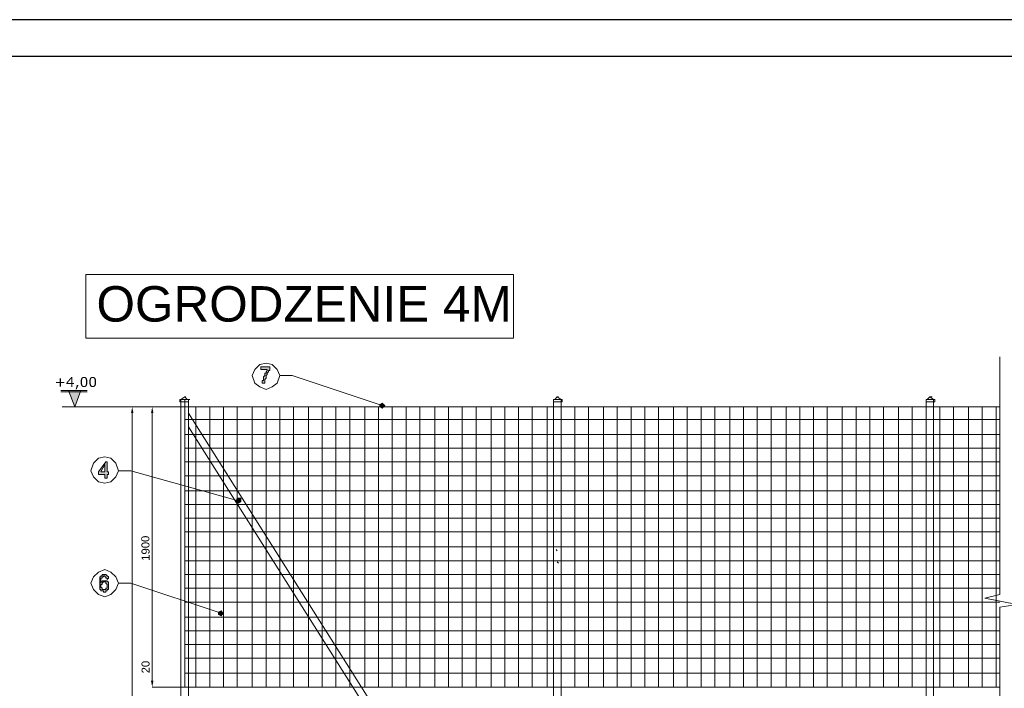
# Model space of a CAD drawing. Header units: millimetres. Extents: x 74583 to 75292, y 11361 to 11727.
# Tile 20 of 85: x 74917 to 74950, y 11705 to 11727. Entities that reach past the tile are written whole.
import ezdxf

# ---------------------------------------------------------------- set-up
doc = ezdxf.new("R2010")
doc.units = ezdxf.units.MM
doc.linetypes.add('1', pattern=[0])
doc.layers.add('C00-00-00', color=7, linetype='Continuous')
doc.layers.add('wymiary', color=250, linetype='Continuous', lineweight=5)
doc.styles.get("Standard").update_dxf_attribs({"font": 'ARIAL.TTF'})

msp = doc.modelspace()

# ---------------------------------------------------------------- hatches: boundary and pattern name
at = {"layer": 'C00-00-00'}
h = msp.add_hatch(color=256, dxfattribs=at)
h.dxf.hatch_style = 2
h.paths.add_polyline_path([(74925.147, 11715.401), (74925.147, 11715.486), (74925.444, 11715.486), (74925.444, 11715.401), (74925.444, 11715.359), (74925.401, 11715.359), (74925.401, 11715.317), (74925.359, 11715.274), (74925.359, 11715.232), (74925.317, 11715.19), (74925.317, 11715.147), (74925.317, 11715.105), (74925.274, 11715.063), (74925.274, 11715.02), (74925.274, 11714.978), (74925.274, 11714.936), (74925.19, 11714.936), (74925.19, 11714.978), (74925.19, 11715.02), (74925.232, 11715.02), (74925.232, 11715.063), (74925.232, 11715.105), (74925.232, 11715.147), (74925.274, 11715.19), (74925.274, 11715.232), (74925.274, 11715.274), (74925.317, 11715.274), (74925.317, 11715.317), (74925.359, 11715.359), (74925.359, 11715.401)])
h = msp.add_hatch(color=256, dxfattribs=at)
h.dxf.hatch_style = 2
h.paths.add_polyline_path([(74918.491, 11714.937), (74918.369, 11714.937), (74918.369, 11714.815), (74918.331, 11714.815), (74918.331, 11714.937), (74918.209, 11714.937), (74918.209, 11714.973), (74918.331, 11714.973), (74918.331, 11715.095), (74918.369, 11715.095), (74918.369, 11714.973), (74918.491, 11714.973)])
h = msp.add_hatch(color=256, dxfattribs=at)
h.paths.add_polyline_path([(74918.813, 11714.902), (74918.763, 11714.902), (74918.763, 11714.809), (74918.72, 11714.809), (74918.72, 11714.902), (74918.56, 11714.902), (74918.56, 11714.954), (74918.722, 11715.142), (74918.763, 11715.142), (74918.763, 11714.938), (74918.813, 11714.938)])
h.paths.add_polyline_path([(74918.72, 11714.938), (74918.72, 11715.089), (74918.591, 11714.938)])
h = msp.add_hatch(color=256, dxfattribs=at)
h.dxf.hatch_style = 2
h.paths.add_polyline_path([(74918.968, 11714.872), (74918.904, 11714.726), (74918.872, 11714.726), (74918.911, 11714.872)])
h = msp.add_hatch(color=256, dxfattribs=at)
h.paths.add_polyline_path([(74919.269, 11714.975), (74919.267, 11714.934), (74919.262, 11714.898), (74919.253, 11714.868), (74919.241, 11714.844), (74919.225, 11714.825), (74919.205, 11714.812), (74919.182, 11714.804), (74919.154, 11714.802), (74919.126, 11714.804), (74919.102, 11714.812), (74919.082, 11714.826), (74919.066, 11714.844), (74919.054, 11714.868), (74919.045, 11714.898), (74919.04, 11714.934), (74919.039, 11714.975), (74919.04, 11715.016), (74919.046, 11715.052), (74919.054, 11715.082), (74919.067, 11715.106), (74919.083, 11715.125), (74919.102, 11715.138), (74919.126, 11715.146), (74919.154, 11715.149), (74919.182, 11715.146), (74919.206, 11715.138), (74919.226, 11715.124), (74919.241, 11715.106), (74919.254, 11715.081), (74919.262, 11715.052), (74919.267, 11715.016)])
h.paths.add_polyline_path([(74919.21, 11714.874), (74919.221, 11714.916), (74919.223, 11714.943), (74919.224, 11714.975), (74919.221, 11715.035), (74919.21, 11715.077), (74919.201, 11715.092), (74919.189, 11715.103), (74919.173, 11715.11), (74919.154, 11715.112), (74919.135, 11715.11), (74919.119, 11715.103), (74919.107, 11715.092), (74919.097, 11715.077), (74919.091, 11715.058), (74919.087, 11715.033), (74919.084, 11714.975), (74919.085, 11714.943), (74919.086, 11714.916), (74919.097, 11714.874), (74919.106, 11714.859), (74919.118, 11714.848), (74919.134, 11714.841), (74919.154, 11714.839), (74919.173, 11714.841), (74919.189, 11714.847), (74919.201, 11714.858)])
h = msp.add_hatch(color=256, dxfattribs=at)
h.paths.add_polyline_path([(74919.565, 11714.975), (74919.563, 11714.934), (74919.558, 11714.898), (74919.549, 11714.868), (74919.537, 11714.844), (74919.521, 11714.825), (74919.501, 11714.812), (74919.477, 11714.804), (74919.45, 11714.802), (74919.422, 11714.804), (74919.398, 11714.812), (74919.378, 11714.826), (74919.362, 11714.844), (74919.35, 11714.868), (74919.341, 11714.898), (74919.336, 11714.934), (74919.334, 11714.975), (74919.336, 11715.016), (74919.341, 11715.052), (74919.35, 11715.082), (74919.362, 11715.106), (74919.378, 11715.125), (74919.398, 11715.138), (74919.422, 11715.146), (74919.45, 11715.149), (74919.478, 11715.146), (74919.501, 11715.138), (74919.521, 11715.124), (74919.537, 11715.106), (74919.549, 11715.081), (74919.558, 11715.052), (74919.563, 11715.016)])
h.paths.add_polyline_path([(74919.506, 11714.874), (74919.517, 11714.916), (74919.519, 11714.943), (74919.52, 11714.975), (74919.517, 11715.035), (74919.506, 11715.077), (74919.497, 11715.092), (74919.484, 11715.103), (74919.469, 11715.11), (74919.45, 11715.112), (74919.43, 11715.11), (74919.415, 11715.103), (74919.402, 11715.092), (74919.393, 11715.077), (74919.386, 11715.058), (74919.383, 11715.033), (74919.38, 11714.975), (74919.38, 11714.943), (74919.382, 11714.916), (74919.393, 11714.874), (74919.402, 11714.859), (74919.414, 11714.848), (74919.429, 11714.841), (74919.45, 11714.839), (74919.469, 11714.841), (74919.485, 11714.847), (74919.497, 11714.858)])
h = msp.add_hatch(color=256, dxfattribs=at)
h.dxf.hatch_style = 2
h.paths.add_polyline_path([(74919.051, 11714.682), (74918.628, 11714.682), (74918.84, 11714.131)])
h = msp.add_hatch(color=256, dxfattribs=at)
h.dxf.hatch_style = 2
h.paths.add_polyline_path([(74929.338, 11714.174), (74929.296, 11714.216), (74929.254, 11714.258), (74929.169, 11714.216), (74929.169, 11714.174), (74929.169, 11714.131), (74929.254, 11714.089), (74929.296, 11714.131)])
h = msp.add_hatch(color=256, dxfattribs=at)
h.dxf.hatch_style = 2
h.paths.add_polyline_path([(74920.745, 11713.92), (74920.829, 11713.92), (74920.787, 11714.131)])
h = msp.add_hatch(color=256, dxfattribs=at)
h.dxf.hatch_style = 2
h.paths.add_polyline_path([(74921.422, 11713.92), (74921.507, 11713.92), (74921.464, 11714.131)])
h = msp.add_hatch(color=256, dxfattribs=at)
h.paths.add_polyline_path([(74919.856, 11711.718), (74919.856, 11711.845), (74919.644, 11711.845), (74919.644, 11711.93), (74919.898, 11712.269), (74919.94, 11712.269), (74919.94, 11711.93), (74919.983, 11711.93), (74919.983, 11711.845), (74919.94, 11711.845), (74919.94, 11711.718)])
h.paths.add_polyline_path([(74919.856, 11711.93), (74919.856, 11712.184), (74919.729, 11711.93)])
h = msp.add_hatch(color=256, dxfattribs=at)
h.dxf.hatch_style = 2
h.paths.add_polyline_path([(74924.47, 11710.956), (74924.47, 11711.041), (74924.385, 11711.041), (74924.343, 11711.041), (74924.301, 11710.956), (74924.343, 11710.914), (74924.385, 11710.872), (74924.47, 11710.914)])
h = msp.add_hatch(color=256, dxfattribs=at)
h.paths.add_polyline_path([(74919.983, 11708.332), (74919.94, 11708.289), (74919.94, 11708.332), (74919.898, 11708.332), (74919.898, 11708.374), (74919.856, 11708.374), (74919.856, 11708.416), (74919.813, 11708.416), (74919.813, 11708.374), (74919.771, 11708.374), (74919.771, 11708.332), (74919.729, 11708.332), (74919.729, 11708.289), (74919.729, 11708.247), (74919.729, 11708.205), (74919.729, 11708.162), (74919.729, 11708.205), (74919.771, 11708.205), (74919.771, 11708.247), (74919.813, 11708.247), (74919.856, 11708.247), (74919.898, 11708.247), (74919.94, 11708.247), (74919.94, 11708.205), (74919.983, 11708.205), (74919.983, 11708.162), (74919.983, 11708.12), (74919.983, 11708.078), (74919.983, 11708.035), (74919.983, 11707.993), (74919.983, 11707.951), (74919.94, 11707.951), (74919.94, 11707.908), (74919.898, 11707.908), (74919.898, 11707.866), (74919.856, 11707.866), (74919.813, 11707.866), (74919.813, 11707.908), (74919.771, 11707.908), (74919.729, 11707.908), (74919.729, 11707.951), (74919.686, 11707.951), (74919.686, 11707.993), (74919.686, 11708.035), (74919.686, 11708.078), (74919.686, 11708.12), (74919.686, 11708.162), (74919.686, 11708.205), (74919.686, 11708.247), (74919.686, 11708.289), (74919.686, 11708.332), (74919.686, 11708.374), (74919.729, 11708.374), (74919.729, 11708.416), (74919.771, 11708.416), (74919.771, 11708.459), (74919.813, 11708.459), (74919.856, 11708.459), (74919.898, 11708.459), (74919.94, 11708.416), (74919.983, 11708.374)])
h.paths.add_polyline_path([(74919.729, 11708.078), (74919.729, 11708.035), (74919.771, 11707.993), (74919.771, 11707.951), (74919.813, 11707.951), (74919.856, 11707.951), (74919.898, 11707.951), (74919.898, 11707.993), (74919.94, 11707.993), (74919.94, 11708.035), (74919.94, 11708.078), (74919.94, 11708.12), (74919.898, 11708.162), (74919.898, 11708.205), (74919.856, 11708.205), (74919.813, 11708.205), (74919.771, 11708.162), (74919.771, 11708.12), (74919.729, 11708.12)])
h = msp.add_hatch(color=256, dxfattribs=at)
h.dxf.hatch_style = 2
h.paths.add_polyline_path([(74923.877, 11707.146), (74923.835, 11707.189), (74923.793, 11707.231), (74923.708, 11707.189), (74923.708, 11707.146), (74923.708, 11707.104), (74923.793, 11707.062), (74923.835, 11707.104)])
h = msp.add_hatch(color=256, dxfattribs=at)
h.dxf.hatch_style = 2
h.paths.add_polyline_path([(74921.422, 11704.86), (74921.507, 11704.86), (74921.464, 11704.649)])
h = msp.add_hatch(color=256, dxfattribs=at)
h.dxf.hatch_style = 2
h.paths.add_polyline_path([(74921.422, 11704.86), (74921.507, 11704.86), (74921.464, 11704.649)])

# ---------------------------------------------------------------- linework, layer by layer
at = {"color": 7}
for points in [[(74997.225, 11652.989), (74997.225, 11727.239), (74892.225, 11727.239), (74892.225, 11652.989)], [(74896.963, 11725.989), (74896.963, 11654.239), (74995.975, 11654.239), (74995.975, 11725.989)]]:
    msp.add_lwpolyline(points, close=True, dxfattribs=at)
at = {"layer": 'C00-00-00', "lineweight": 0}
for points in [[(74919.221, 11718.619), (74933.699, 11718.619), (74933.699, 11716.46), (74919.221, 11716.46)], [(74925.782, 11715.19), (74925.698, 11715.401), (74925.528, 11715.571), (74925.317, 11715.613), (74925.105, 11715.571), (74924.936, 11715.401), (74924.851, 11715.19), (74924.936, 11714.936), (74925.105, 11714.809), (74925.317, 11714.724), (74925.528, 11714.809), (74925.698, 11714.936)], [(74925.147, 11715.401), (74925.147, 11715.486), (74925.444, 11715.486), (74925.444, 11715.401), (74925.444, 11715.359), (74925.401, 11715.359), (74925.401, 11715.317), (74925.359, 11715.274), (74925.359, 11715.232), (74925.317, 11715.19), (74925.317, 11715.147), (74925.317, 11715.105), (74925.274, 11715.063), (74925.274, 11715.02), (74925.274, 11714.978), (74925.274, 11714.936), (74925.19, 11714.936), (74925.19, 11714.978), (74925.19, 11715.02), (74925.232, 11715.02), (74925.232, 11715.063), (74925.232, 11715.105), (74925.232, 11715.147), (74925.274, 11715.19), (74925.274, 11715.232), (74925.274, 11715.274), (74925.317, 11715.274), (74925.317, 11715.317), (74925.359, 11715.359), (74925.359, 11715.401)], [(74929.338, 11714.174), (74929.296, 11714.216), (74929.254, 11714.258), (74929.169, 11714.216), (74929.169, 11714.174), (74929.169, 11714.131), (74929.254, 11714.089), (74929.296, 11714.131)], [(74920.321, 11711.972), (74920.237, 11712.226), (74920.067, 11712.396), (74919.856, 11712.438), (74919.644, 11712.396), (74919.475, 11712.226), (74919.39, 11711.972), (74919.475, 11711.761), (74919.644, 11711.591), (74919.856, 11711.549), (74920.067, 11711.591), (74920.237, 11711.761)], [(74919.856, 11711.718), (74919.856, 11711.845), (74919.644, 11711.845), (74919.644, 11711.93), (74919.898, 11712.269), (74919.94, 11712.269), (74919.94, 11711.93), (74919.983, 11711.93), (74919.983, 11711.845), (74919.94, 11711.845), (74919.94, 11711.718)], [(74919.856, 11711.93), (74919.856, 11712.184), (74919.729, 11711.93)], [(74924.47, 11710.956), (74924.47, 11711.041), (74924.385, 11711.041), (74924.343, 11711.041), (74924.301, 11710.956), (74924.343, 11710.914), (74924.385, 11710.872), (74924.47, 11710.914)], [(74920.321, 11708.162), (74920.237, 11708.374), (74920.067, 11708.543), (74919.856, 11708.628), (74919.644, 11708.543), (74919.475, 11708.374), (74919.39, 11708.162), (74919.475, 11707.951), (74919.644, 11707.781), (74919.856, 11707.697), (74920.067, 11707.781), (74920.237, 11707.951)], [(74919.983, 11708.332), (74919.94, 11708.289), (74919.94, 11708.332), (74919.898, 11708.332), (74919.898, 11708.374), (74919.856, 11708.374), (74919.856, 11708.416), (74919.813, 11708.416), (74919.813, 11708.374), (74919.771, 11708.374), (74919.771, 11708.332), (74919.729, 11708.332), (74919.729, 11708.289), (74919.729, 11708.247), (74919.729, 11708.205), (74919.729, 11708.162), (74919.729, 11708.205), (74919.771, 11708.205), (74919.771, 11708.247), (74919.813, 11708.247), (74919.856, 11708.247), (74919.898, 11708.247), (74919.94, 11708.247), (74919.94, 11708.205), (74919.983, 11708.205), (74919.983, 11708.162), (74919.983, 11708.12), (74919.983, 11708.078), (74919.983, 11708.035), (74919.983, 11707.993), (74919.983, 11707.951), (74919.94, 11707.951), (74919.94, 11707.908), (74919.898, 11707.908), (74919.898, 11707.866), (74919.856, 11707.866), (74919.813, 11707.866), (74919.813, 11707.908), (74919.771, 11707.908), (74919.729, 11707.908), (74919.729, 11707.951), (74919.686, 11707.951), (74919.686, 11707.993), (74919.686, 11708.035), (74919.686, 11708.078), (74919.686, 11708.12), (74919.686, 11708.162), (74919.686, 11708.205), (74919.686, 11708.247), (74919.686, 11708.289), (74919.686, 11708.332), (74919.686, 11708.374), (74919.729, 11708.374), (74919.729, 11708.416), (74919.771, 11708.416), (74919.771, 11708.459), (74919.813, 11708.459), (74919.856, 11708.459), (74919.898, 11708.459), (74919.94, 11708.416), (74919.983, 11708.374)], [(74919.729, 11708.078), (74919.729, 11708.035), (74919.771, 11707.993), (74919.771, 11707.951), (74919.813, 11707.951), (74919.856, 11707.951), (74919.898, 11707.951), (74919.898, 11707.993), (74919.94, 11707.993), (74919.94, 11708.035), (74919.94, 11708.078), (74919.94, 11708.12), (74919.898, 11708.162), (74919.898, 11708.205), (74919.856, 11708.205), (74919.813, 11708.205), (74919.771, 11708.162), (74919.771, 11708.12), (74919.729, 11708.12)], [(74923.877, 11707.146), (74923.835, 11707.189), (74923.793, 11707.231), (74923.708, 11707.189), (74923.708, 11707.146), (74923.708, 11707.104), (74923.793, 11707.062), (74923.835, 11707.104)]]:
    msp.add_lwpolyline(points, close=True, dxfattribs=at)
for points in [[(74950.166, 11715.825), (74950.166, 11707.781), (74949.658, 11707.654), (74950.759, 11707.443), (74950.166, 11707.358), (74950.166, 11697.367), (74949.658, 11697.283), (74950.759, 11697.071), (74950.166, 11696.944), (74950.166, 11688.731)], [(74925.782, 11715.19), (74926.206, 11715.19)], [(74926.206, 11715.19), (74929.254, 11714.174)], [(74918.374, 11714.682), (74919.263, 11714.682)], [(74918.374, 11714.639), (74919.263, 11714.639)], [(74918.628, 11714.682), (74918.84, 11714.131)], [(74919.051, 11714.682), (74918.628, 11714.682)], [(74919.051, 11714.682), (74918.84, 11714.131)], [(74922.438, 11714.385), (74922.396, 11714.385)], [(74922.396, 11714.301), (74922.396, 11714.385)], [(74922.438, 11714.301), (74922.396, 11714.301)], [(74922.438, 11714.385), (74922.565, 11714.47)], [(74922.692, 11714.385), (74922.438, 11714.385)], [(74922.438, 11714.385), (74922.438, 11692.033)], [(74922.692, 11714.385), (74922.438, 11714.385)], [(74922.438, 11714.385), (74922.692, 11714.385)], [(74922.438, 11714.385), (74922.65, 11714.385)], [(74922.438, 11714.385), (74922.48, 11714.385)], [(74922.438, 11714.385), (74922.48, 11714.385)], [(74922.438, 11714.385), (74922.438, 11714.301)], [(74922.438, 11714.301), (74922.65, 11714.301)], [(74922.565, 11714.47), (74922.607, 11714.47)], [(74922.565, 11714.47), (74922.607, 11714.47)], [(74922.565, 11714.47), (74922.607, 11714.47)], [(74922.565, 11714.47), (74922.607, 11714.47)], [(74922.565, 11714.47), (74922.65, 11714.385)], [(74922.565, 11714.385), (74922.565, 11704.649)], [(74922.692, 11714.385), (74922.65, 11714.385)], [(74922.65, 11714.385), (74922.692, 11714.385)], [(74922.692, 11714.301), (74922.65, 11714.301)], [(74922.692, 11692.245), (74922.692, 11714.385)], [(74922.692, 11714.385), (74922.734, 11714.385)], [(74922.692, 11714.385), (74922.692, 11714.301)], [(74922.692, 11714.385), (74922.692, 11714.301)], [(74935.307, 11714.385), (74935.053, 11714.385)], [(74935.053, 11692.033), (74935.053, 11714.385)], [(74935.307, 11714.385), (74935.053, 11714.385)], [(74935.053, 11714.385), (74935.307, 11714.385)], [(74935.096, 11714.385), (74935.053, 11714.385)], [(74935.053, 11714.385), (74935.096, 11714.385)], [(74935.053, 11714.301), (74935.053, 11714.385)], [(74935.053, 11714.385), (74935.053, 11714.301)], [(74935.096, 11714.301), (74935.053, 11714.301)], [(74935.096, 11714.385), (74935.18, 11714.47)], [(74935.096, 11714.385), (74935.307, 11714.385)], [(74935.096, 11714.385), (74935.138, 11714.385)], [(74935.096, 11714.301), (74935.307, 11714.301)], [(74935.18, 11714.47), (74935.223, 11714.47)], [(74935.18, 11714.47), (74935.223, 11714.47)], [(74935.223, 11714.47), (74935.18, 11714.47)], [(74935.18, 11714.47), (74935.223, 11714.47)], [(74935.18, 11714.47), (74935.307, 11714.385)], [(74935.307, 11692.245), (74935.307, 11714.385)], [(74935.35, 11714.385), (74935.307, 11714.385)], [(74935.307, 11714.385), (74935.35, 11714.385)], [(74935.307, 11714.385), (74935.35, 11714.385)], [(74935.307, 11714.385), (74935.307, 11714.301)], [(74935.35, 11714.301), (74935.307, 11714.301)], [(74935.35, 11714.385), (74935.35, 11714.301)], [(74947.923, 11714.385), (74947.669, 11714.385)], [(74947.669, 11692.033), (74947.669, 11714.385)], [(74947.669, 11714.385), (74947.923, 11714.385)], [(74947.711, 11714.385), (74947.669, 11714.385)], [(74947.669, 11714.385), (74947.711, 11714.385)], [(74947.669, 11714.301), (74947.669, 11714.385)], [(74947.669, 11714.385), (74947.669, 11714.301)], [(74947.711, 11714.301), (74947.669, 11714.301)], [(74947.711, 11714.385), (74947.796, 11714.47)], [(74947.711, 11714.385), (74947.923, 11714.385)], [(74947.711, 11714.385), (74947.753, 11714.385)], [(74947.711, 11714.301), (74947.923, 11714.301)], [(74947.796, 11714.47), (74947.838, 11714.47)], [(74947.796, 11714.47), (74947.838, 11714.47)], [(74947.796, 11714.47), (74947.838, 11714.47)], [(74947.796, 11714.47), (74947.923, 11714.385)], [(74947.838, 11714.47), (74947.88, 11714.47)], [(74947.923, 11692.245), (74947.923, 11714.385)], [(74947.965, 11714.385), (74947.923, 11714.385)], [(74947.923, 11714.385), (74947.965, 11714.385)], [(74947.923, 11714.385), (74947.965, 11714.385)], [(74947.923, 11714.385), (74947.923, 11714.301)], [(74947.965, 11714.301), (74947.923, 11714.301)], [(74947.965, 11714.385), (74947.965, 11714.301)], [(74920.787, 11714.131), (74918.416, 11714.131)], [(74922.565, 11714.131), (74920.787, 11714.131)], [(74920.787, 11694.362), (74920.787, 11713.92)], [(74922.565, 11714.131), (74921.464, 11714.131)], [(74921.464, 11704.86), (74921.464, 11713.92)], [(74922.565, 11714.131), (74950.166, 11714.131)], [(74922.692, 11713.92), (74935.18, 11694.15)], [(74922.946, 11704.649), (74922.946, 11714.131)], [(74923.412, 11704.649), (74923.412, 11714.131)], [(74923.877, 11704.649), (74923.877, 11714.131)], [(74924.343, 11704.649), (74924.343, 11714.131)], [(74924.851, 11704.649), (74924.851, 11714.131)], [(74925.317, 11704.649), (74925.317, 11714.131)], [(74925.782, 11704.649), (74925.782, 11714.131)], [(74926.248, 11704.649), (74926.248, 11714.131)], [(74926.756, 11704.649), (74926.756, 11714.131)], [(74927.222, 11704.649), (74927.222, 11714.131)], [(74927.687, 11704.649), (74927.687, 11714.131)], [(74928.153, 11704.649), (74928.153, 11714.131)], [(74928.661, 11704.649), (74928.661, 11714.131)], [(74929.127, 11704.649), (74929.127, 11714.131)], [(74929.592, 11704.649), (74929.592, 11714.131)], [(74930.058, 11704.649), (74930.058, 11714.131)], [(74930.524, 11704.649), (74930.524, 11714.131)], [(74931.032, 11704.649), (74931.032, 11714.131)], [(74931.497, 11704.649), (74931.497, 11714.131)], [(74931.963, 11704.649), (74931.963, 11714.131)], [(74932.429, 11704.649), (74932.429, 11714.131)], [(74932.937, 11704.649), (74932.937, 11714.131)], [(74933.402, 11704.649), (74933.402, 11714.131)], [(74933.868, 11704.649), (74933.868, 11714.131)], [(74934.334, 11704.649), (74934.334, 11714.131)], [(74934.842, 11704.649), (74934.842, 11714.131)], [(74935.307, 11704.649), (74935.307, 11714.131)], [(74935.773, 11704.649), (74935.773, 11714.131)], [(74936.239, 11704.649), (74936.239, 11714.131)], [(74936.747, 11704.649), (74936.747, 11714.131)], [(74937.212, 11704.649), (74937.212, 11714.131)], [(74937.678, 11704.649), (74937.678, 11714.131)], [(74938.144, 11704.649), (74938.144, 11714.131)], [(74938.609, 11704.649), (74938.609, 11714.131)], [(74939.117, 11704.649), (74939.117, 11714.131)], [(74939.583, 11704.649), (74939.583, 11714.131)], [(74940.049, 11704.649), (74940.049, 11714.131)], [(74940.514, 11704.649), (74940.514, 11714.131)], [(74941.022, 11704.649), (74941.022, 11714.131)], [(74941.488, 11704.649), (74941.488, 11714.131)], [(74941.954, 11704.649), (74941.954, 11714.131)], [(74942.419, 11704.649), (74942.419, 11714.131)], [(74942.927, 11704.649), (74942.927, 11714.131)], [(74943.393, 11704.649), (74943.393, 11714.131)], [(74943.859, 11704.649), (74943.859, 11714.131)], [(74944.324, 11704.649), (74944.324, 11714.131)], [(74944.832, 11704.649), (74944.832, 11714.131)], [(74945.298, 11704.649), (74945.298, 11714.131)], [(74945.764, 11704.649), (74945.764, 11714.131)], [(74946.229, 11704.649), (74946.229, 11714.131)], [(74946.737, 11704.649), (74946.737, 11714.131)], [(74947.203, 11704.649), (74947.203, 11714.131)], [(74947.669, 11704.649), (74947.669, 11714.131)], [(74948.134, 11704.649), (74948.134, 11714.131)], [(74948.6, 11704.649), (74948.6, 11714.131)], [(74949.108, 11704.649), (74949.108, 11714.131)], [(74949.574, 11704.649), (74949.574, 11714.131)], [(74950.039, 11704.649), (74950.039, 11714.131)], [(74950.166, 11713.708), (74922.565, 11713.708)], [(74950.166, 11713.2), (74922.565, 11713.2)], [(74922.692, 11713.454), (74935.053, 11693.896)], [(74950.166, 11712.734), (74922.565, 11712.734)], [(74950.166, 11712.269), (74922.565, 11712.269)], [(74920.321, 11711.972), (74920.745, 11711.972)], [(74920.745, 11711.972), (74924.385, 11710.956)], [(74950.166, 11711.803), (74922.565, 11711.803)], [(74950.166, 11711.295), (74922.565, 11711.295)], [(74950.166, 11710.829), (74922.565, 11710.829)], [(74950.166, 11710.364), (74922.565, 11710.364)], [(74950.166, 11709.898), (74922.565, 11709.898)], [(74950.166, 11709.39), (74922.565, 11709.39)], [(74935.138, 11709.305), (74935.18, 11709.263)], [(74950.166, 11708.924), (74922.565, 11708.924)], [(74935.18, 11708.882), (74935.223, 11708.84)], [(74920.321, 11708.162), (74920.745, 11708.162)], [(74920.745, 11708.162), (74923.793, 11707.146)], [(74950.166, 11708.459), (74922.565, 11708.459)], [(74950.166, 11707.993), (74922.565, 11707.993)], [(74950.166, 11707.527), (74922.565, 11707.527)], [(74950.166, 11707.019), (74922.565, 11707.019)], [(74950.166, 11706.554), (74922.565, 11706.554)], [(74950.166, 11706.088), (74922.565, 11706.088)], [(74921.464, 11704.86), (74921.464, 11705.665)], [(74950.166, 11705.622), (74922.565, 11705.622)], [(74950.166, 11705.114), (74922.565, 11705.114)], [(74922.565, 11704.649), (74921.464, 11704.649)], [(74922.565, 11704.649), (74921.464, 11704.649)], [(74922.565, 11704.649), (74950.166, 11704.649)], [(74950.166, 11704.649), (74922.565, 11704.649)]]:
    msp.add_lwpolyline(points, dxfattribs=at)

# ---------------------------------------------------------------- texts
at = {"layer": 'C00-00-00', "char_height": 0.2735, "attachment_point": 1, "rotation": 91}
for s, insert in [('{\\fArial|b0|i0|c0;1900}', (74921.106, 11708.92)), ('{\\fArial|b0|i0|c0;20}', (74921.106, 11705.11))]:
    msp.add_mtext(s, dxfattribs=dict(at, insert=insert))
at = {"layer": 'wymiary', "color": 1, "linetype": '1', "lineweight": 9, "insert": (74919.576, 11718.219), "char_height": 1.2, "width": 14.05661, "attachment_point": 1}
msp.add_mtext('{\\C7;OGRODZENIE 4M}', dxfattribs=at)

doc.saveas('drawing.dxf')
